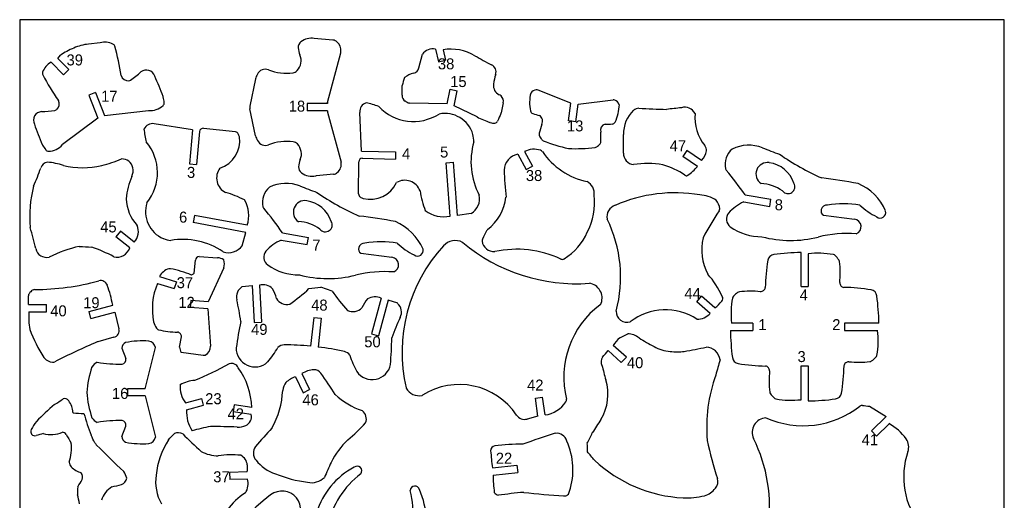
# Model space of a CAD drawing. Extents: x 6 to 285, y 6 to 324.
# Tile 2 of 2: x 6 to 285, y 188 to 324. Entities that reach past the tile are written whole.
import ezdxf

# ---------------------------------------------------------------- set-up
doc = ezdxf.new("R2010")
doc.units = 0
doc.header["$MEASUREMENT"] = 0
doc.layers.get('0').update_dxf_attribs({"linetype": 'CONTINUOUS'})
doc.layers.add('TEXT', color=1, linetype='CONTINUOUS')

msp = doc.modelspace()

# ---------------------------------------------------------------- linework, layer by layer
at = {"color": 7}
for p, q in [((94.64, 318.47), (89.31, 318.93)), ((28.6, 317.73), (25.29, 317.34)), ((123.72, 315.89), (124.53, 312.29)), ((125.85, 315.74), (126.53, 312.74)), ((16.57, 313.21), (17.36, 314.18)), ((16.57, 313.21), (19.69, 310.13)), ((93.12, 300.81), (96.83, 314.9)), ((119.02, 310.57), (120.01, 314.45)), ((124.53, 312.29), (126.53, 312.74)), ((14.69, 312.19), (18.24, 308.67)), ((18.24, 308.67), (19.69, 310.13)), ((72.63, 307.46), (71.1, 299.77)), ((114.24, 302.83), (114.26, 305.61)), ((126.99, 300.35), (127.87, 304.52)), ((127.87, 304.52), (129.88, 304.09)), ((27.29, 303.57), (25.39, 302.81)), ((25.39, 302.81), (27.98, 296.31)), ((27.29, 303.57), (29.88, 297.07)), ((128.98, 299.85), (129.88, 304.09)), ((162.07, 300.55), (152.81, 304.31)), ((72.68, 291.3), (71.1, 298.98)), ((93.12, 300.46), (87.32, 300.45)), ((87.32, 300.45), (87.33, 298.4)), ((93.12, 300.81), (93.12, 300.46)), ((115.41, 300.96), (115.14, 301.14)), ((126.99, 300.35), (116.45, 300.63)), ((135.5, 296.68), (128.98, 299.85)), ((142.94, 300.72), (142.36, 297.87)), ((161.43, 295.59), (162.07, 300.55)), ((163.48, 295.32), (164.13, 300.28)), ((164.13, 300.28), (174.05, 301.53)), ((27.98, 296.31), (17.94, 288.83)), ((29.88, 297.07), (42.31, 298.55)), ((93.13, 298.41), (87.33, 298.4)), ((93.13, 298.41), (93.13, 298.07)), ((93.13, 298.07), (96.95, 283.89)), ((102.71, 287.01), (102.22, 297.97)), ((54.79, 293.02), (43.95, 294.75)), ((66.99, 292.46), (57.91, 293.44)), ((163.48, 295.32), (161.43, 295.59)), ((54.79, 293.02), (53.93, 283.4)), ((56.8, 292.54), (55.97, 283.21)), ((102.71, 287.01), (112.37, 286.78)), ((102.96, 284.96), (112.32, 284.73)), ((112.37, 286.78), (112.32, 284.73)), ((147.01, 286.09), (149.44, 281.72)), ((148.95, 286.83), (151.23, 282.72)), ((195.02, 287.14), (193.87, 285.43)), ((198.03, 282.65), (193.87, 285.43)), ((199.17, 284.35), (195.02, 287.14)), ((53.93, 283.4), (55.97, 283.21)), ((101.89, 274.82), (101.94, 283.96)), ((126.76, 283.69), (128.8, 283.84)), ((127.86, 268.53), (126.76, 283.69)), ((129.9, 268.68), (128.8, 283.84)), ((149.44, 281.72), (151.23, 282.72)), ((94.75, 280.42), (89.99, 279.98)), ((211.47, 274.58), (218.82, 273.31)), ((211.12, 272.56), (218.47, 271.29)), ((218.47, 271.29), (218.82, 273.31)), ((55.37, 268.75), (54.99, 266.73)), ((70.31, 265.94), (55.37, 268.75)), ((133.79, 269.31), (129.9, 268.68)), ((233.69, 268.83), (242.52, 267.67)), ((69.93, 263.93), (54.99, 266.73)), ((34.36, 264.26), (33.09, 262.64)), ((37.02, 259.55), (33.09, 262.64)), ((38.29, 261.16), (34.36, 264.26)), ((68.87, 260.13), (69.93, 263.93)), ((80.3, 263.77), (87.66, 262.49)), ((87.31, 260.47), (87.66, 262.49)), ((79.95, 261.75), (87.31, 260.47)), ((56.66, 257.05), (61.91, 256.72)), ((102.52, 258.02), (111.36, 256.85)), ((227.36, 248.6), (227.36, 258.2)), ((229.41, 257.85), (229.41, 248.6)), ((55.3, 252.31), (55.63, 256.05)), ((45.45, 251.38), (50.23, 249.93)), ((63.65, 253.88), (59.28, 244.24)), ((44.85, 249.42), (49.64, 247.96)), ((50.23, 249.93), (49.64, 247.96)), ((68.92, 248.55), (71.75, 248.86)), ((71.75, 248.86), (72.29, 238.38)), ((73.8, 248.97), (74.34, 238.48)), ((227.36, 248.6), (229.41, 248.6)), ((8.3, 243.44), (8.3, 245.96)), ((87.83, 247.96), (91.19, 248.34)), ((94.39, 247.25), (91.19, 248.34)), ((197.82, 244.26), (199.18, 245.79)), ((202.92, 242.47), (199.18, 245.79)), ((8.3, 243.44), (13.37, 243.44)), ((13.37, 241.39), (13.37, 243.44)), ((25.47, 241.51), (32.19, 243.28)), ((54.3, 244.62), (54.14, 242.58)), ((59.28, 244.24), (54.3, 244.62)), ((108.31, 245.24), (105.54, 235.11)), ((110.29, 244.7), (107.52, 234.57)), ((112.98, 243.79), (110.29, 244.7)), ((201.55, 240.93), (197.82, 244.26)), ((8.37, 241.39), (13.37, 241.39)), ((26, 239.52), (25.47, 241.51)), ((26, 239.52), (32.77, 241.31)), ((32.77, 241.31), (33.95, 236.58)), ((59.13, 242.19), (54.14, 242.58)), ((59.13, 242.19), (59.87, 231.62)), ((72.29, 238.38), (74.34, 238.48)), ((89.19, 239.77), (88.28, 231.62)), ((89.19, 239.77), (91.3, 239.54)), ((91.3, 239.54), (90.46, 231.39)), ((213.7, 238.17), (207.68, 238.17)), ((213.7, 238.17), (213.7, 236.12)), ((249.44, 238.17), (239.64, 238.17)), ((239.64, 238.17), (239.64, 236.12)), ((105.54, 235.11), (107.52, 234.57)), ((207.33, 236.12), (213.7, 236.12)), ((239.64, 236.12), (249.09, 236.12)), ((32.54, 234.16), (27.92, 232.9)), ((51.16, 231.34), (51.66, 234.32)), ((177.83, 228.48), (174.11, 231.83)), ((34.8, 231.04), (35.94, 228.09)), ((41.41, 219.56), (44.31, 231.24)), ((57.85, 229.03), (51.63, 229.84)), ((176.39, 227.02), (172.66, 230.37)), ((176.39, 227.02), (177.83, 228.48)), ((85.84, 223.84), (88.01, 219.34)), ((227.36, 216.45), (227.36, 226.05)), ((227.36, 226.05), (229.41, 226.05)), ((229.41, 226.05), (229.41, 216.1)), ((83.99, 222.95), (86.17, 218.44)), ((36.41, 219.56), (36.41, 217.51)), ((41.41, 219.56), (36.41, 219.56)), ((86.17, 218.44), (88.01, 219.34)), ((41.41, 217.51), (36.41, 217.51)), ((41.41, 217.51), (44.31, 205.82)), ((52.8, 215.56), (57.42, 216.82)), ((57.95, 214.85), (57.42, 216.82)), ((66.66, 215.01), (66.36, 212.99)), ((71.6, 214.25), (66.66, 215.01)), ((152.06, 216.85), (154.09, 217.13)), ((152.77, 211.77), (152.06, 216.85)), ((154.79, 212.11), (154.09, 217.13)), ((53.12, 213.58), (57.95, 214.85)), ((71.44, 212.25), (66.36, 212.99)), ((246.74, 214.57), (251.5, 211.68)), ((152.77, 211.77), (149.67, 210.95)), ((251.5, 211.68), (247.32, 207.61)), ((252.33, 209.63), (248.75, 206.14)), ((34.8, 206.02), (35.94, 208.97)), ((247.32, 207.61), (248.75, 206.14)), ((70.32, 195.97), (65.32, 195.82)), ((65.32, 195.82), (65.38, 193.78)), ((139.84, 197.12), (146.8, 197.86)), ((140.06, 195.08), (147.02, 195.82)), ((146.8, 197.86), (147.02, 195.82)), ((70.38, 193.92), (65.38, 193.78))]:
    msp.add_line(p, q, dxfattribs=at)
at = {"linetype": 'CONTINUOUS'}
msp.add_lwpolyline([(5.8, 5.56), (285, 5.56), (285, 324.27), (5.8, 324.27)], close=True, dxfattribs=at)
at = {"color": 7}
for centre, radius, start, end in [((88.63, 313.89), 5.13, 82.2498, 126.6347), ((94.46, 316.47), 2, 49.76, 85.0181), ((28.66, 297.67), 20, 112.1221, 124.37), ((26.46, 304.91), 12.48, 95.3829, 115.0741), ((29.92, 312.56), 5.34, 64.2099, 104.303), ((31.8, 316.47), 1, 16.0887, 64.2099), ((-27.71, 299.3), 62.94, 8.3318, 16.0887), ((86.76, 316.4), 2, 126.6347, 182.8446), ((90.21, 316.57), 5.45, 182.8446, 204.9114), ((93.67, 315.53), 3.23, 354.1973, 49.76), ((122.89, 312.5), 3.48, 76.325, 145.9512), ((128.06, 302.46), 13.46, 59.5174, 99.4573), ((81.54, 312.64), 4.07, 316.1243, 23.7171), ((94.9, 315.41), 2, 345.2595, 354.1973), ((184.66, 398.61), 98.11, 239.5174, 242.6784), ((17.29, 307.53), 5.34, 119.1715, 159.2647), ((41.73, 307.48), 2.5, 17.5711, 128.502), ((75.43, 307.76), 2.43, 68.4918, 155.5001), ((81.3, 322.67), 13.59, 248.4918, 278.5968), ((117.08, 311.06), 2, 282.9143, 345.745), ((138.57, 309.41), 2.3, 342.4243, 62.6784), ((13.24, 309.06), 1, 159.2647, 207.3859), ((68.24, 337.56), 62.94, 207.3859, 215.1428), ((36.53, 308.95), 2.04, 195.0616, 276.9191), ((24.24, 326.44), 23.29, 303.8348, 313.1316), ((-109.22, 242.18), 166.96, 21.1704, 23.3056), ((76.02, 306.72), 3.47, 143.7994, 167.6877), ((83.03, 311.2), 2, 278.5968, 316.1243), ((138.07, 299.44), 24.6, 160.0009, 165.4565), ((118.92, 303.02), 6.25, 102.9143, 129.4169), ((155.87, 303.93), 15.84, 162.4243, 172.489), ((36.66, 307.92), 1, 276.9191, 303.8348), ((143.07, 305.61), 2.94, 172.489, 243.8685), ((152.67, 301.96), 2.44, 99.2632, 142.5582), ((152.44, 303.38), 1, 67.9239, 99.2632), ((45.54, 302.12), 1, 13.1823, 21.1704), ((33.82, 299.37), 13.04, 6.101, 13.1823), ((116.24, 302.81), 2, 179.4903, 236.7334), ((140.73, 300.85), 2.37, 48.5414, 63.8685), ((140.98, 301.12), 2, 348.4823, 48.5414), ((162.34, 300.66), 11.94, 166.5039, 191.0497), ((174.17, 300.53), 1, 65.8101, 97.1494), ((14.98, 300.36), 2.04, 306.5554, 28.413), ((42.92, 303.69), 5.18, 263.2796, 313.3317), ((45.79, 300.65), 1, 313.3317, 6.101), ((73.06, 299.38), 2, 168.76, 191.5824), ((104.98, 298.1), 2.77, 109.9621, 182.5524), ((97.64, 273.08), 28.36, 69.4281, 76.9565), ((117.47, 309.04), 13.64, 223.6752, 302.0957), ((116.5, 302.63), 2, 236.7334, 268.4467), ((173.58, 299.22), 2.44, 22.5152, 65.8101), ((163.9, 300.45), 11.94, 334.0236, 358.5694), ((181.27, 297.13), 2, 87.353, 133.2564), ((219.23, 1118.29), 820.03, 267.35303, 267.90372), ((228.89, -29.88), 331.07, 96.1411, 96.8796), ((194.39, 296.14), 3.28, 27.5503, 106.1133), ((12.22, 295.71), 2.5, 94.9726, 205.9035), ((11.86, 321.5), 23.29, 270.343, 279.6397), ((15.59, 299.52), 1, 279.6397, 306.5554), ((126.38, 289.38), 8.28, 16.4715, 101.576), ((151.4, 328.97), 35.99, 243.7857, 250.0889), ((204.26, 267.87), 68.76, 154.348, 156.3147), ((141.38, 298.07), 1, 334.348, 348.4823), ((151.61, 298.56), 1, 191.0497, 250.0241), ((155.17, 308.35), 11.41, 250.0241, 259.9181), ((152.2, 295.5), 1.88, 329.5646, 58.9596), ((186.21, 291.88), 9.21, 133.2564, 181.3279), ((209.97, 296.54), 12.72, 174.9832, 218.9527), ((166.68, 352.19), 166.96, 200.169, 202.3041), ((43.52, 292.01), 2.77, 80.9617, 153.5519), ((69.21, 296.48), 28.36, 186.5575, 194.086), ((57.8, 292.45), 1, 83.826, 174.9114), ((138.8, 294.19), 1, 64.2134, 70.0889), ((140.18, 297.04), 2.17, 244.2134, 279.7203), ((140.38, 295.89), 1, 279.7203, 336.3147), ((496.68, 194.76), 357.09, 163.773, 164.1929), ((172.37, 292.86), 1.88, 106.1137, 195.5087), ((172.82, 306.04), 11.41, 265.1553, 275.0493), ((173.73, 295.66), 1, 275.0493, 334.0236), ((59.92, 289.96), 8.27, 288.7505, 7.2795), ((66.88, 291.46), 1, 24.311, 83.826), ((61.83, 289.18), 6.55, 16.1928, 24.311), ((76.07, 292.06), 3.47, 192.6548, 216.5431), ((124.56, 289.39), 10.03, 1.084, 13.481), ((154.06, 291.76), 1, 164.1929, 204.2535), ((157.71, 293.41), 5, 204.2535, 219.4528), ((-186.43, 284.25), 357.09, 0.8805, 1.3004), ((63.52, 289.04), 113.52, 358.6721, 1.3279), ((13.14, 289.2), 1, 202.3041, 210.2923), ((23.53, 295.27), 13.04, 210.2923, 217.3736), ((13.96, 292.14), 5.18, 270.1428, 320.1949), ((31.23, 280.84), 13.64, 321.4184, 39.8388), ((75.48, 291.01), 2.43, 204.8424, 291.8507), ((81.44, 276.14), 13.59, 81.7456, 111.8507), ((83.1, 287.62), 2, 44.2182, 81.7456), ((81.62, 286.17), 4.07, 336.6254, 44.2182), ((153.86, 283.9), 20.09, 163.5714, 207.9998), ((154.62, 290.86), 1, 219.4528, 248.0031), ((170.49, 330.16), 43.38, 248.0031, 257.9606), ((163.63, 331.05), 43.38, 267.1128, 277.0702), ((168.84, 289), 1, 277.0702, 305.6205), ((166.51, 292.25), 5, 305.6205, 320.8198), ((169.61, 289.72), 1, 320.8198, 0.8805), ((198.52, 287.29), 2, 353.9669, 38.9527), ((211.47, 283.26), 5.66, 130.3999, 192.9297), ((212.49, 277.9), 10.75, 68.4933, 115.9055), ((258.75, 392.35), 112.68, 247.9454, 250.5657), ((13.97, 287.97), 1, 217.3736, 270.1428), ((102.94, 283.96), 1, 88.6027, 179.6881), ((148.01, 281.31), 4.88, 101.7936, 176.4125), ((151.71, 281.57), 5.94, 72.7518, 117.7132), ((153.17, 286.29), 1, 34.137, 72.7518), ((170.83, 298.25), 20.33, 214.137, 258.3264), ((180.21, 286.33), 3.21, 178.6721, 263.4818), ((196.11, 287.54), 4.42, 313.805, 353.9669), ((261.29, 343.35), 69.87, 235.0431, 246.3131), ((-51.97, 304.75), 67.63, 335.8297, 340.5095), ((14.14, 281.36), 2.51, 101.0377, 160.5095), ((12.74, 267.98), 15.86, 69.8959, 86.6873), ((23.63, 307.18), 24.9, 257.3994, 282.6006), ((18.97, 322.62), 41, 284.2481, 292.5714), ((34.84, 281.66), 3.1, 11.5389, 92.365), ((33.81, 281.45), 4.15, 336.6316, 11.5389), ((66.25, 279.35), 4.61, 142.8281, 243.2883), ((90.31, 282.29), 5.45, 155.431, 177.4978), ((86.87, 282.44), 2, 177.4978, 233.7078), ((93.76, 283.35), 3.23, 310.5825, 9.564), ((183.84, 257), 26.45, 80.4942, 98.6766), ((180.83, 259.07), 25.12, 57.1738, 72.9177), ((185.39, 293.94), 16.95, 305.0167, 318.2333), ((206.92, 282.22), 1, 192.9297, 220.1338), ((217.83, 280.49), 3.26, 80.7665, 236.3802), ((217.17, 275.22), 8.56, 17.9803, 82.0419), ((56.88, 271.48), 20.98, 156.6316, 174.5279), ((88.72, 284.97), 5.13, 233.7078, 281.8047), ((90.18, 277.99), 2, 95.3244, 101.8047), ((94.57, 282.41), 2, 275.3244, 310.5825), ((309.63, 289.96), 166.7, 182.8714, 185.5252), ((194.84, 280.45), 0.476, 214.4025, 305.0167), ((140.2, 225.97), 86.27, 34.2978, 40.1338), ((217.42, 141.67), 138.59, 79.1463, 83.4559), ((43.55, 268.52), 34.89, 165.8247, 185.2611), ((80.3, 272.45), 5.66, 130.3999, 192.9297), ((81.33, 267.09), 10.75, 68.4933, 115.9055), ((127.58, 381.53), 112.68, 247.9454, 250.5657), ((105.17, 281.57), 8.27, 256.2346, 334.7636), ((115, 274.09), 4.61, 20.2258, 120.6859), ((164.67, 274.82), 4.08, 355.7135, 59.8728), ((215.59, 266.66), 11.12, 54.1111, 87.7265), ((223.66, 276.85), 1.94, 217.2196, 31.5381), ((237.62, 264.07), 14.93, 23.3524, 66.7316), ((57.4, 250.06), 26.07, 62.2417, 74.935), ((130.12, 332.54), 69.87, 235.0431, 246.3131), ((102.89, 274.82), 1, 179.6881, 239.2031), ((105.73, 279.59), 6.55, 239.2031, 247.3212), ((145.1, 279.57), 26.07, 188.5791, 201.2724), ((131.45, 273.47), 4.78, 299.4011, 12.0244), ((130.4, 275.41), 13.38, 307.1055, 353.5942), ((150.36, 272.53), 18.48, 332.5117, 6.192), ((191.58, 233.25), 41.9, 80.3175, 113.7885), ((198, 264.4), 10.18, 58.5152, 86.4465), ((48.13, 274.02), 12.15, 182.5638, 221.977), ((49.76, 269.77), 8.28, 161.9381, 247.0426), ((62.14, 268.7), 8.62, 341.3505, 30.8973), ((75.75, 271.41), 1, 192.9297, 220.1338), ((86.67, 269.67), 3.26, 80.7665, 236.3802), ((86, 264.41), 8.56, 17.9803, 82.0419), ((175.69, 268.39), 3.37, 107.4977, 192.24), ((200.01, 270.31), 4.31, 4.3571, 39.9728), ((216.37, 260.83), 12.85, 114.1051, 138.1314), ((234.73, 269.96), 1.7, 85.1349, 164.3976), ((239.45, 246.76), 25.3, 79.5957, 100.3982), ((234.88, 271.67), 0.02, 265.1349, 280.3982), ((258.22, 287.11), 20.99, 227.4341, 243.4597), ((9.04, 215.16), 86.27, 34.2978, 40.1338), ((86.26, 130.86), 138.59, 79.1463, 83.4559), ((126.04, 276.96), 8.62, 232.6168, 282.1636), ((268.34, 226.26), 77.69, 145.7327, 152.2671), ((203.31, 270.57), 1, 325.7327, 4.3571), ((203.31, 270.57), 1, 325.7327, 4.3571), ((208.89, 267.7), 2.71, 140.7023, 233.8688), ((234.28, 269.95), 1.26, 158.5804, 241.8974), ((233.08, 270.42), 0.02, 338.5804, 344.3976), ((233.69, 268.85), 0.02, 241.8974, 262.4871), ((249.8, 269.58), 1.58, 232.4246, 14.878), ((-163, 218.46), 178.08, 13.2584, 15.2562), ((35.06, 264.15), 4.4, 317.1962, 23.3654), ((84.42, 255.85), 11.12, 54.1111, 87.7265), ((92.49, 266.03), 1.94, 217.2196, 31.5381), ((106.46, 253.26), 14.93, 23.3524, 66.7316), ((138.56, 251.17), 37.65, 345.249, 26.003), ((216.06, 277.71), 15.02, 234.3033, 270.7953), ((242.24, 265.53), 2.16, 291.2184, 82.4871), ((219.53, 221.96), 91.74, 152.4444, 154.1017), ((139.08, 263.94), 1, 127.1055, 152.4444), ((139.08, 263.94), 1, 127.1055, 152.4444), ((151.35, 270.69), 16.8, 301.8071, 336.506), ((224.41, 293.37), 31.75, 255.1506, 284.2535), ((240.63, 227.49), 36.11, 86.1981, 103.461), ((29.96, 226.15), 34.56, 102.1208, 117.21), ((58.72, 928.84), 669.88, 266.91839, 267.21883), ((13.58, 222.41), 39.42, 61.3701, 71.3032), ((49.96, 271.57), 10.03, 250.0331, 262.43), ((52.11, 241.84), 20.09, 55.5143, 99.9427), ((65, 262.93), 4.78, 251.4897, 324.113), ((85.2, 250.02), 12.85, 114.1051, 138.1314), ((103.57, 259.14), 1.7, 85.1349, 164.3976), ((103.71, 260.85), 0.02, 265.1349, 280.3982), ((108.28, 235.95), 25.3, 79.5957, 100.3982), ((127.05, 276.29), 20.99, 227.4341, 243.4597), ((158.8, 229.96), 44.59, 137.4577, 193.1668), ((129.32, 257.01), 4.58, 63.1446, 137.4577), ((131.29, 260.92), 0.2, 49.9891, 63.1446), ((163.61, 299.42), 50.07, 229.9891, 274.2602), ((137.9, 261.59), 1, 154.1017, 187.832), ((140.33, 261.93), 3.46, 187.832, 273.6044), ((214.39, 259.08), 15.19, 167.3114, 207.5134), ((13.49, 260.05), 3.24, 193.2584, 281.9625), ((33.39, 260.7), 3.8, 255.9044, 342.3665), ((56.72, 255.95), 1.1, 93.4927, 174.9733), ((77.73, 256.88), 2.71, 140.7023, 233.8688), ((103.11, 259.14), 1.26, 158.5804, 241.8974), ((101.91, 259.6), 0.02, 338.5804, 344.3976), ((102.52, 258.04), 0.02, 241.8974, 262.4871), ((118.64, 258.77), 1.58, 232.4246, 14.878), ((146.75, 229.47), 29.66, 65.0607, 102.0526), ((219.9, 255.67), 1.99, 97.2126, 170.4335), ((228.81, 185.25), 72.96, 91.1387, 97.2126), ((232.18, 233.67), 24.34, 79.7511, 96.548), ((236.34, 256.64), 1, 45.0932, 79.7511), ((229.31, 249.59), 10.95, 36.785, 45.0932), ((61.74, 253.22), 3.5, 56.9212, 87.2721), ((60.96, 255.01), 2.92, 337.0325, 22.9675), ((84.89, 266.89), 15.02, 234.3033, 270.7953), ((111.08, 254.71), 2.16, 291.2184, 82.4871), ((159.68, 257.27), 1, 245.0607, 301.8071), ((268.52, 247.47), 51.3, 170.4335, 179.1205), ((237.28, 255.55), 1, 6.6458, 36.785), ((210.96, 252.48), 27.5, 354.1067, 6.6458), ((49.19, 249.56), 4.16, 104.8892, 154.0885), ((48.38, 252.61), 1, 79.4171, 104.8892), ((43.1, 224.37), 29.73, 67.4413, 79.4171), ((53.14, 254.81), 3.27, 294.5362, 311.2054), ((93.24, 282.56), 31.75, 255.1506, 284.2535), ((109.46, 216.67), 36.11, 86.1981, 103.461), ((182.48, 235.71), 24.65, 24.0598, 41.5614), ((9.87, 317.42), 69.72, 270.1416, 285.2859), ((28.77, 248.24), 2, 19.4401, 105.2859), ((-6.22, 235.89), 39.1, 10.8833, 19.4401), ((62.38, 242.17), 18.97, 157.5284, 191.0965), ((70.66, 245.62), 3.4, 120.6637, 193.6471), ((74.71, 244.99), 4.08, 46.5132, 102.9812), ((166.69, 245.28), 4.26, 340.2424, 81.3707), ((240.9, 250.16), 2.63, 190.8932, 211.6425), ((239.51, 249.3), 1, 211.6425, 269.1205), ((9.3, 245.96), 1, 146.2245, 180), ((11.52, 244.48), 3.68, 123.6704, 146.2245), ((10.04, 246.7), 1, 90.1416, 123.6704), ((67.7, 242.64), 11.17, 13.0994, 28.3813), ((46.85, 292.69), 60.66, 305.8704, 312.4954), ((143.98, 282.18), 60.66, 215.1595, 221.7846), ((204.17, 245.11), 1.04, 316.7585, 38.1078), ((208.89, 245.1), 1, 135.0932, 169.7511), ((215.94, 238.08), 10.95, 126.785, 135.0932), ((209.98, 246.05), 1, 96.6458, 126.785), ((213.05, 219.73), 27.5, 84.1067, 96.6458), ((215.37, 249.67), 2.63, 280.8932, 301.6425), ((216.23, 248.28), 1, 301.6425, 359.1205), ((238.71, 197.01), 51.3, 80.4335, 89.1205), ((246.9, 245.64), 1.99, 7.2126, 80.4335), ((176.49, 236.72), 72.96, 1.1387, 7.2126), ((13.9, 231.84), 55, 7.1254, 13.6471), ((81.64, 247.03), 3.58, 211.1611, 282.1771), ((112.92, 237.75), 11.17, 139.2736, 154.5555), ((106.56, 241.54), 4.08, 64.6738, 121.1417), ((110.66, 241.3), 3.4, 334.0078, 46.9913), ((185.94, 222.77), 25.84, 127.0698, 193.745), ((169.76, 244.18), 1, 307.0698, 340.2424), ((184.68, 263.44), 27.79, 311.0071, 316.7585), ((231.86, 240.95), 24.34, 169.7511, 186.548), ((32.4, 240.28), 24.05, 177.3558, 189.3344), ((100.24, 245.01), 3.58, 245.4778, 316.4938), ((177.98, 241.43), 3.02, 177.0766, 288.4085), ((188.9, 225.7), 16.27, 56.6283, 127.7489), ((197.97, 243.99), 4.71, 268.5006, 319.5037), ((53.46, 241.93), 10.27, 199.3874, 210.0817), ((210.9, 210.26), 145.22, 168.7219, 171.7199), ((163.16, 215.7), 55, 154.0078, 160.5295), ((51.81, 253.05), 46.26, 201.1262, 212.2294), ((32.01, 236.09), 2, 285.3287, 14.056), ((45.43, 237.28), 1, 210.0817, 256.447), ((50.94, 260.11), 24.49, 256.447, 269.0229), ((50.5, 234.63), 1, 55.8698, 89.0229), ((49.89, 233.73), 2.09, 44.0313, 55.8698), ((50.67, 234.48), 1, 350.4786, 44.0313), ((-13.35, 592.06), 405.05, 297.8601, 298.2264), ((178.01, 229.8), 5.38, 50.6086, 87.7294), ((280.28, 237.57), 72.96, 181.1387, 187.2126), ((224.9, 233.35), 24.34, 349.7511, 6.548), ((99.92, 64.11), 183.51, 113.144, 117.3085), ((28.18, 231.93), 1, 105.3287, 113.144), ((36.6, 231.04), 1.8, 115.0856, 179.896), ((40.64, 207.43), 25.69, 86.0955, 100.7789), ((42.05, 230.78), 2.3, 11.5098, 81.589), ((80.82, 229.26), 2.72, 90.8979, 131.8324), ((81.72, 171.56), 60.42, 83.7731, 90.8979), ((-33.89, 236.74), 145.22, 355.935, 358.9331), ((180.37, 228.3), 7.19, 128.1069, 150.6211), ((221.17, 298.65), 75.93, 238.4315, 242.1393), ((54.03, 231.42), 2.87, 181.5264, 213.2296), ((57.98, 230.03), 1, 262.5794, 294.7418), ((57.32, 231.44), 2.56, 294.7418, 4.0555), ((72.51, 231.08), 5.33, 178.9365, 312.5096), ((58.15, 242.82), 23.84, 318.9094, 331.0527), ((84.02, 171.31), 60.42, 76.7571, 83.8819), ((97.24, 227.48), 2.72, 35.8225, 76.7571), ((122.28, 235.88), 23.84, 196.6023, 208.7455), ((141.7, 255.05), 39.59, 317.8523, 321.4397), ((191.04, 241.09), 10.97, 240.7539, 265.8864), ((192.24, 242.97), 12.97, 261.2131, 278.7869), ((177.51, 332.52), 103.72, 279.2694, 282.786), ((200.3, 227.21), 4.16, 6.943, 87.7084), ((247.87, 229.2), 1, 315.0932, 349.7511), ((13.53, 228.91), 1, 212.2294, 225.7503), ((15.71, 231.15), 4.13, 225.7503, 261.7811), ((15.27, 228.06), 1, 261.7811, 297.3085), ((29.38, 223.71), 3.69, 115.1079, 146.9184), ((34.74, 271.13), 44.62, 261.0657, 270.1497), ((34.49, 227.93), 1.45, 284.3207, 6.5839), ((26.4, 294.94), 78.55, 291.6838, 299.649), ((65.84, 224.63), 2.12, 24.2426, 106.094), ((105.74, 227.48), 5.33, 215.1454, 348.7184), ((173.16, 227.19), 2.47, 148.5568, 203.8056), ((488.09, 306.34), 327.15, 194.1798, 194.9234), ((259.96, 209.53), 58.44, 161.8626, 166.2094), ((209.86, 228.66), 1.99, 187.2126, 260.4335), ((218.06, 277.29), 51.3, 260.4335, 269.1205), ((240.54, 226.02), 1, 121.6425, 179.1205), ((241.39, 224.63), 2.63, 100.8932, 121.6425), ((243.72, 254.57), 27.5, 264.1067, 276.6458), ((246.78, 228.25), 1, 276.6458, 306.785), ((240.82, 236.22), 10.95, 306.785, 315.0932), ((53.24, 216.55), 28.48, 161.2027, 176.0219), ((51.57, 213.72), 20.03, 1.51, 36.018), ((89.41, 218.74), 6.22, 91.674, 125.0167), ((89.3, 222.57), 2.39, 35.8133, 91.674), ((15.04, 168.99), 93.96, 31.4004, 35.8133), ((243.72, 208.69), 43.11, 159.9757, 185.0631), ((217.26, 225), 1, 31.6425, 89.1205), ((215.87, 224.14), 2.63, 10.8932, 31.6425), ((245.8, 221.81), 27.5, 174.1067, 186.6458), ((188.25, 226.82), 51.3, 350.4335, 359.1205), ((58.93, 220.14), 7.65, 175.7041, 216.7419), ((56.35, 211.29), 10.69, 95.0054, 118.1901), ((88.54, 217.14), 8.4, 149.9416, 166.5093), ((87.01, 214.66), 8.82, 109.9977, 130.6093), ((130.46, 201.2), 19.55, 33.786, 122.4165), ((159.03, 217.95), 13.59, 328.3875, 17.7269), ((53.24, 220.51), 28.48, 183.9781, 198.7973), ((56.66, 220.06), 23.73, 330.5348, 357.6896), ((110.01, 233.8), 21.67, 227.0373, 250.7846), ((115.57, 219.84), 0.2, 193.1668, 208.5538), ((119.04, 221.73), 4.15, 208.5538, 282.2202), ((219.48, 218.75), 1, 186.6458, 216.785), ((227.46, 224.71), 10.95, 216.785, 225.0932), ((236.87, 218.63), 1.99, 277.2126, 350.4335), ((78.81, 142.28), 96.36, 130.9329, 135.1261), ((-6.81, 251.13), 42.49, 301.9613, 305.922), ((18.48, 215.24), 1.52, 36.2908, 103.7432), ((14.57, 212.33), 6.39, 20.435, 36.6093), ((119.88, 217.87), 0.2, 282.2202, 302.4165), ((153.48, 220.73), 8.72, 278.6617, 325.7665), ((159.86, 216.39), 1, 325.7665, 13.745), ((220.43, 217.66), 1, 225.0932, 259.7511), ((224.58, 240.63), 24.34, 259.7511, 276.548), ((227.96, 289.05), 72.96, 271.1387, 277.2126), ((13.64, 212.38), 7.25, 4.0877, 17.5137), ((20.98, 212.86), 0.107, 158.6691, 269.2415), ((24.19, 234.56), 22.04, 261.609, 269.4527), ((137.93, 247.19), 119.1, 196.9261, 200.0359), ((62.95, 213), 9.85, 176.6728, 213.0258), ((68.77, 211.62), 2.74, 294.4115, 13.1617), ((101.33, 211.03), 2.78, 336.3384, 56.2359), ((227.96, 235.01), 25.95, 245.9508, 308.2457), ((244.64, 213.84), 1, 81.882, 128.2457), ((262, 335.56), 121.95, 261.882, 262.8133), ((27.27, 198.15), 20.67, 144.0977, 151.6738), ((29.38, 213.35), 3.69, 213.0816, 244.8921), ((34.74, 165.93), 44.62, 89.8503, 98.9343), ((34.49, 209.14), 1.45, 353.4161, 75.6793), ((75.46, 234.59), 37.64, 308.4094, 319.0297), ((148.97, 213.59), 2.72, 213.786, 284.7156), ((581.99, -55.47), 490.05, 147.0846, 147.6129), ((217.63, 207.2), 4.12, 93.4237, 205.2012), ((245.39, 197.01), 14.41, 35.2294, 61.3563), ((10.12, 207.39), 1.19, 151.6738, 286.6117), ((29.89, 141.12), 67.97, 104.8421, 106.6117), ((14.58, 215.13), 8.57, 255.8096, 293.0608), ((17.8, 205.89), 1.36, 28.869, 84.0283), ((-21.04, 269.1), 94.17, 317.1332, 318.6618), ((50.66, 203.6), 3.45, 66.5773, 106.8279), ((174.51, 328.67), 172.81, 224.8666, 227.2562), ((73.42, 138.87), 71.27, 100.9575, 105.2323), ((58.81, -1.93), 210.78, 87.6389, 89.7108), ((67.71, 213.97), 5.31, 267.6389, 294.4115), ((200.62, 95.65), 167.08, 137.5616, 139.9555), ((374.01, -459.85), 700.98, 107.97791, 108.76863), ((158.06, 203.99), 2.94, 13.7195, 97.9509), ((139.26, 219), 31.28, 331.4986, 337.4862), ((50.71, 224.04), 36.22, 208.869, 213.3006), ((6.6, 202.9), 13.89, 342.5128, 5.1757), ((-2026.37, -826.16), 2297.5, 26.64527, 26.70667), ((32.06, 207.24), 5.79, 211.8474, 220.0077), ((36.6, 206.02), 1.8, 180.104, 244.9144), ((40.64, 229.63), 25.69, 259.2211, 273.9045), ((42.05, 206.28), 2.3, 278.411, 348.4902), ((67.03, 192.73), 22.67, 147.1419, 174.1194), ((118.15, 185.89), 27.24, 135.1576, 152.0212), ((150.02, 116.79), 87.08, 91.0179, 96.2671), ((143.29, 196.6), 19.4, 341.6239, 24.6423), ((136.39, 202.42), 30.41, 358.6214, 3.1032), ((299.37, 225.51), 100.73, 191.8159, 198.1825), ((174.25, 185.91), 44.2, 352.0845, 26.2361), ((253.88, 203.01), 4.01, 341.0542, 35.2294), ((-740.97, -592.37), 1106.42, 45.44472, 45.99987), ((62.49, 211.99), 11.5, 242.7477, 268.1193), ((75.15, 201.28), 3.07, 142.616, 220.6227), ((140.66, 202.04), 1.32, 96.2671, 184.8016), ((262.43, 212.27), 123.52, 184.8016, 187.0425), ((125.98, 166.47), 53.9, 37.4598, 40.7969), ((278.69, 194.49), 22.22, 161.0542, 218.1273), ((22.66, 198.99), 2.82, 185.4641, 215.4898), ((65.95, 178.22), 22.59, 83.5357, 99.7725), ((66.87, 197.56), 3.5, 5.9543, 62.5181), ((81.79, 206.26), 11.36, 217.8977, 252.0955), ((305.81, 102.21), 232.64, 155.5052, 156.662), ((195.95, 228.39), 39.84, 226.9946, 267.0786), ((26.29, 204.44), 9.24, 230.0709, 250.9534), ((21.58, 194.54), 2.06, 338.8671, 34.4583), ((31.77, 193.31), 4.45, 11.0959, 37.6536), ((63.62, 197.08), 6.79, 350.5925, 7.2007), ((92.1, 228.92), 36.2, 247.584, 262.6329), ((110.88, 177.93), 21.89, 117.8636, 162.7054), ((117.5, 175.6), 24.85, 127.0044, 168.2787), ((101.48, 196.24), 1.33, 323.249, 128.8346), ((9.89, 200.76), 15.29, 323.9271, 332.9293), ((33.84, 194.54), 2.33, 291.2945, 350.8646), ((57.44, 193.23), 13.09, 171.9707, 208.9057), ((65.67, 192.6), 4.89, 327.8332, 15.629), ((88.52, 198.25), 5.35, 258.5216, 313.42), ((173.29, 194.73), 33.23, 179.4002, 187.9714), ((200.85, 193.27), 2.94, 318.9008, 16.0116), ((225.6, 183.95), 203.5, 177.8013, 178.4425), ((35.69, 185.88), 6.96, 122.5378, 163.1416), ((19.86, 250.88), 60.36, 281.5473, 284.2147), ((79.81, 174.13), 18.76, 122.2176, 144.0774), ((92.53, 184.19), 24.85, 333.7846, 15.0589), ((117.86, 190.61), 1.33, 13.2287, 178.8143), ((99.19, 181.95), 21.89, 339.3579, 24.1997), ((141.82, 191.02), 1.7, 211.8151, 260.8756), ((165.62, 8.67), 182.27, 95.3084, 97.5897), ((174.69, 417.06), 228.38, 263.4793, 266.3242), ((160.28, 190.55), 1.42, 260.6594, 357.446), ((198.72, 194.3), 5.25, 284.2083, 325.7096), ((-16.82, 178.55), 40.5, 11.9624, 15.6633), ((194.81, 210.44), 21.86, 267.649, 283.7583)]:
    msp.add_arc(centre, radius, start, end, dxfattribs=at)
at = {"color": 7, "linetype": 'CONTINUOUS'}
for centre, radius, start, end in [((80.17, 185.23), 5.3, 311.5769, 127.3947), ((111.86, 143.77), 57.48, 127.3947, 170.5363)]:
    msp.add_arc(centre, radius, start, end, dxfattribs=at)

# ---------------------------------------------------------------- texts
at = {"layer": 'TEXT', "linetype": 'CONTINUOUS'}
for s, height, p in [('39', 3.122, (19.09, 311.29)), ('38', 3.122, (124.4, 310.19)), ('15', 3.122, (127.88, 305.16)), ('17', 3.122, (28.9, 300.99)), ('18', 3.122, (82.1, 298.18)), ('13', 3.122, (161, 292.57)), ('4', 3.12, (114.23, 284.68)), ('5', 3.12, (125.01, 285.16)), ('47', 3.122, (190.12, 286.94)), ('3', 3.12, (53.25, 279.38)), ('38', 3.122, (149.33, 278.49)), ('8', 3.12, (219.91, 270.19)), ('6', 3.12, (50.99, 266.69)), ('45', 3.122, (28.64, 263.91)), ('7', 3.12, (88.79, 258.76)), ('37', 3.122, (50.32, 248.09)), ('44', 3.122, (194.29, 245.05)), ('4', 3.12, (226.98, 244.61)), ('40', 3.122, (14.48, 240.1)), ('19', 3.122, (23.8, 242.41)), ('12', 3.122, (50.8, 242.51)), ('48', 3.122, (88.46, 241.73)), ('49', 3.122, (71.43, 234.85)), ('1', 3.12, (215.26, 236.18)), ('2', 3.12, (236.21, 236.18)), ('50', 3.122, (103.52, 231.32)), ('3', 3.12, (226.36, 227.12)), ('40', 3.122, (177.99, 225.39)), ('42', 3.122, (149.68, 219.04)), ('16', 3.122, (31.97, 216.67)), ('23', 3.122, (58.41, 215.17)), ('46', 3.122, (85.98, 214.85)), ('42', 3.122, (64.74, 210.87)), ('41', 3.122, (244.56, 203.53)), ('22', 3.122, (140.81, 198.28)), ('37', 3.122, (60.69, 193.02))]:
    msp.add_text(s, height=height, dxfattribs=at).set_placement(p)

doc.saveas('drawing.dxf')
